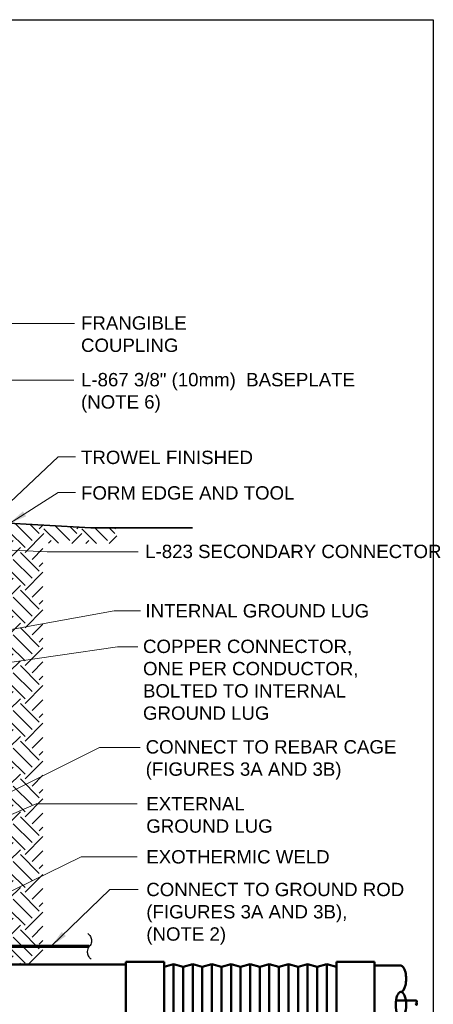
# Model space of a CAD drawing. Header units: inches. Extents: x 0 to 21.3, y 0 to 11.
# Tile 6 of 7: x 5.6 to 8.5, y 4.1 to 11. Entities that reach past the tile are written whole.
import ezdxf

# ---------------------------------------------------------------- set-up
doc = ezdxf.new("R2010")
doc.units = ezdxf.units.IN
doc.header["$LTSCALE"] = 0.5
doc.header["$MEASUREMENT"] = 0
doc.layers.get('0').update_dxf_attribs({"linetype": 'CONTINUOUS', "lineweight": 35})
for name, color, linetype, lineweight in [('C-RUNW-SHLD', 6, 'CONTINUOUS', 35), ('E-AFLD-CIRC-SERS', 203, 'CONTINUOUS', 50), ('E-GRND-EQUI', 83, 'CONTINUOUS', 50), ('E-POWR-CNDT', 83, 'CONTINUOUS', 50), ('G-ANNO-PATT', 8, 'CONTINUOUS', 18)]:
    doc.layers.add(name, color=color, linetype=linetype, lineweight=lineweight)
doc.layers.add('G-ANNO-TEXT', color=7, linetype='CONTINUOUS')
doc.layers.add('G-ANNO-TTLB', color=7, linetype='CONTINUOUS')
doc.styles.add('01-E-BLDG-1_1', font='arial.ttf', dxfattribs={"height": 0.09375})
doc.dimstyles.new('01-E-BLDG-1_1', dxfattribs={"dimtxt": 0.09375, "dimasz": 0.125, "dimexe": 0.0625, "dimexo": 0.0625, "dimgap": 0.0625, "dimtad": 1, "dimdec": 4, "dimzin": 3, "dimdsep": 46, "dimlunit": 4, "dimtxsty": '01-E-BLDG-1_1', "dimcen": 0.0625, "dimclrd": 1, "dimclre": 1, "dimclrt": 256, "dimazin": 0, "dimtfac": 1, "dimtdec": 4, "dimtmove": 1, "dimatfit": 3, "dimfxl": 1, "dimfrac": 2, "dimtolj": 1, "dimtzin": 3, "dimlwd": 0, "dimlwe": 0, "dimarcsym": 0})

# ---------------------------------------------------------------- blocks, each defined once
blk = doc.blocks.new('G-TSQIG')
at = {"color": 0, "linetype": 'ByBlock', "lineweight": -2}
blk.add_spline([(0.0118, 0.0893), (-0.0035, 0.0751), (-0.0147, 0.0481), (-0.009, 0.0131), (0, 0), (0.0112, -0.0179), (0.0152, -0.0359), (0.0121, -0.059), (0.0042, -0.0741), (-0.0118, -0.0893)], degree=3, dxfattribs=at)
blk = doc.blocks.new('G-DBRK')
at = {"color": 0, "linetype": 'ByBlock', "lineweight": -2}
blk.add_ellipse((0, -0.25), major_axis=(0, -0.25), ratio=0.4, dxfattribs=at)
blk.add_ellipse((0, -0.75), major_axis=(0, -0.25), ratio=0.4, start_param=0, end_param=3.141593, dxfattribs=at)
blk = doc.blocks.new('A$C39311B55')
at = {"layer": 'E-POWR-CNDT'}
for p, q in [((0.2682, 0.2018), (0, 0.2018)), ((0, 0.2018), (0, -0.2018)), ((0.2682, 0.2018), (0.2682, -0.2018)), ((0.3355, 0.185), (0.2682, 0.1681)), ((0.3355, 0.185), (0.3355, -0.185)), ((0.4027, 0.1681), (0.3355, 0.185)), ((0.47, 0.185), (0.4027, 0.1681)), ((0.4027, 0.1681), (0.4027, -0.1681)), ((0.47, 0.185), (0.47, -0.185)), ((0.5372, 0.1681), (0.47, 0.185)), ((0.6045, 0.185), (0.5372, 0.1681)), ((0.5372, 0.1681), (0.5372, -0.1681)), ((0.6045, 0.185), (0.6045, -0.185)), ((0.6717, 0.1681), (0.6045, 0.185)), ((0.739, 0.185), (0.6717, 0.1681)), ((0.6717, 0.1681), (0.6717, -0.1681)), ((0.739, 0.185), (0.739, -0.185)), ((0.8062, 0.1681), (0.739, 0.185)), ((0.8735, 0.185), (0.8062, 0.1681)), ((0.8062, 0.1681), (0.8062, -0.1681)), ((0.8735, 0.185), (0.8735, -0.185)), ((0.9408, 0.1681), (0.8735, 0.185)), ((1.008, 0.185), (0.9408, 0.1681)), ((0.9408, 0.1681), (0.9408, -0.1681)), ((1.008, 0.185), (1.008, -0.185)), ((1.0753, 0.1681), (1.008, 0.185)), ((1.1425, 0.185), (1.0753, 0.1681)), ((1.0753, 0.1681), (1.0753, -0.1681)), ((1.1425, 0.185), (1.1425, -0.185)), ((1.2098, 0.1681), (1.1425, 0.185)), ((1.277, 0.185), (1.2098, 0.1681)), ((1.2098, 0.1681), (1.2098, -0.1681)), ((1.277, 0.185), (1.277, -0.185)), ((1.3443, 0.1681), (1.277, 0.185)), ((1.4115, 0.185), (1.3443, 0.1681)), ((1.3443, 0.1681), (1.3443, -0.1681)), ((1.4115, 0.185), (1.4115, -0.185)), ((1.4788, 0.1681), (1.4115, 0.185)), ((1.4788, 0.2018), (1.4788, -0.1681)), ((1.7478, 0.2018), (1.4788, 0.2018)), ((1.4788, 0.1681), (1.4788, -0.1681)), ((1.7478, 0.2018), (1.7478, -0.2018)), ((1.7478, 0.1757), (1.7478, -0.1916)), ((1.9324, 0.1757), (1.7478, 0.1757)), ((0.2682, -0.2018), (0, -0.2018)), ((0.3355, -0.185), (0.2682, -0.1681)), ((0.4027, -0.1681), (0.3355, -0.185)), ((0.47, -0.185), (0.4027, -0.1681)), ((0.5372, -0.1681), (0.47, -0.185)), ((0.6045, -0.185), (0.5372, -0.1681)), ((0.6717, -0.1681), (0.6045, -0.185)), ((0.739, -0.185), (0.6717, -0.1681)), ((0.8062, -0.1681), (0.739, -0.185)), ((0.8735, -0.185), (0.8062, -0.1681)), ((0.9408, -0.1681), (0.8735, -0.185)), ((1.008, -0.185), (0.9408, -0.1681)), ((1.0753, -0.1681), (1.008, -0.185)), ((1.1425, -0.185), (1.0753, -0.1681)), ((1.2098, -0.1681), (1.1425, -0.185)), ((1.277, -0.185), (1.2098, -0.1681)), ((1.3443, -0.1681), (1.277, -0.185)), ((1.4115, -0.185), (1.3443, -0.1681)), ((1.4788, -0.1681), (1.4115, -0.185)), ((1.4788, -0.1681), (1.4788, -0.2018)), ((1.7478, -0.2018), (1.4788, -0.2018)), ((1.7478, -0.1916), (1.9324, -0.1916))]:
    blk.add_line(p, q, dxfattribs=at)
at = {"layer": 'E-POWR-CNDT', "xscale": -0.3673828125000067, "yscale": 0.3673828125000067, "zscale": 0.3673828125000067, "rotation": 180}
blk.add_blockref('G-DBRK', (1.9324, -0.1916), dxfattribs=at)

msp = doc.modelspace()

# ---------------------------------------------------------------- hatches: boundary and pattern name
at = {"layer": 'G-ANNO-PATT'}
h = msp.add_hatch(dxfattribs=at)
h.set_pattern_fill('EARTH', color=256, scale=0.75, angle=45, style=0)
h.set_pattern_definition([(45, (-0.36692, -0.26455), (3e-17, 0.265165), [0.1875, -0.1875]), (45, (-0.41664, -0.21483), (3e-17, 0.265165), [0.1875, -0.1875]), (45, (-0.46635, -0.16511), (3e-17, 0.265165), [0.1875, -0.1875]), (135, (-0.46635, -0.13197), (-0.265165, 6e-17), [0.1875, -0.1875]), (135, (-0.41664, -0.08225), (-0.265165, 6e-17), [0.1875, -0.1875]), (135, (-0.36692, -0.03253), (-0.265165, 6e-17), [0.1875, -0.1875])])
h.paths.add_polyline_path([(5.52164, 4.36563), (5.75776, 4.36563), (5.75834, 7.32391), (6.28168, 7.32057), (6.27383, 7.432), (6.09514, 7.432), (5.5229, 7.46341), (5.52164, 6.1945)])
edge = h.paths.add_edge_path()
edge.add_arc((4.30684, 2.96805), 0.3964, 172.940491, 234.088193)
edge.add_line((4.07434, 2.647), (5.15407, 2.63987))
edge.add_line((5.15407, 2.63987), (5.75442, 2.65645))
edge.add_line((5.75442, 2.65645), (5.7696, 3.32735))
edge.add_line((5.7696, 3.32735), (5.59757, 3.4131))
edge.add_line((5.59757, 3.4131), (5.59824, 3.73208))
edge.add_line((5.59824, 3.73208), (5.77719, 3.73433))
edge.add_line((5.77719, 3.73433), (5.78478, 3.99825))
edge.add_line((5.78478, 3.99825), (5.52164, 3.99825))
edge.add_line((5.52164, 3.99825), (5.52164, 3.01676))
edge.add_line((5.52164, 3.01676), (3.91345, 3.01677))

# ---------------------------------------------------------------- linework, layer by layer
at = {"layer": 'C-RUNW-SHLD'}
for p, q in [((4.74171, 7.50772), (6.09514, 7.432)), ((6.09514, 7.432), (6.80914, 7.432))]:
    msp.add_line(p, q, dxfattribs=at)
at = {"layer": 'E-AFLD-CIRC-SERS'}
msp.add_line((8.38147, 4.11243), (8.23811, 4.1129), dxfattribs=at)
at = {"layer": 'E-GRND-EQUI', "linetype": 'Continuous', "const_width": 0.02424}
msp.add_lwpolyline([(4.84599, 5.01907), (5.30925, 4.56472, 0.1963923), (5.4843, 4.4932), (6.08472, 4.49338)], format="xyb", dxfattribs=at)
at = {"layer": 'E-POWR-CNDT'}
msp.add_lwpolyline([(6.34023, 4.36563), (4.49273, 4.36563), (4.49273, 4.10536)], dxfattribs=at)
at = {"layer": 'G-ANNO-TEXT', "color": 1, "lineweight": 0}
msp.add_lwpolyline([(4.90698, 5.14654), (5.71148, 5.49278), (6.41884, 5.49278)], dxfattribs=at)
at = {"layer": 'G-ANNO-TTLB'}
msp.add_lwpolyline([(0, 11), (8.5, 11), (8.5, 0), (0, 0)], close=True, dxfattribs=at)

# ---------------------------------------------------------------- block references
at = {"layer": 'E-AFLD-CIRC-SERS', "xscale": -0.03093748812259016, "yscale": 0.03093748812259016, "zscale": 0.03093748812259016, "rotation": 180}
msp.add_blockref('G-DBRK', (8.38147, 4.0815), dxfattribs=at)
at = {"layer": 'E-POWR-CNDT'}
msp.add_blockref('A$C39311B55', (6.34023, 4.18194), dxfattribs=at)
at = {"layer": 'G-ANNO-TEXT', "color": 1, "xscale": -1}
msp.add_blockref('G-TSQIG', (6.08473, 4.49332), dxfattribs=at)

# ---------------------------------------------------------------- texts
at = {"layer": 'G-ANNO-TEXT', "char_height": 0.09375, "attachment_point": 1, "style": '01-E-BLDG-1_1'}
for s, insert, width, rotation in [('FRANGIBLE COUPLING', (6.02561, 8.91717), 0.7383847, 359.999963), ('\\A1;L-867 {\\H1x;3/8}" (10mm)  BASEPLATE (NOTE 6)', (6.02561, 8.51928), 2.014403, 359.999963), ('\\A1;TROWEL FINISHED', (6.02561, 7.97362), 1.2441529, 360), ('\\A1;FORM EDGE AND TOOL', (6.02561, 7.72398), 1.5108194, 360), ('\\A1;L-823 SECONDARY CONNECTOR', (6.47646, 7.31329), 1.9764824, 360), ('\\A1;COPPER CONNECTOR, ONE PER CONDUCTOR, BOLTED TO INTERNAL GROUND LUG', (6.46104, 6.64664), 1.518725, 360), ('\\A1;CONNECT TO REBAR CAGE (FIGURES 3A AND 3B)', (6.47975, 5.94086), 1.959999, 360), ('\\A1;EXTERNAL GROUND LUG', (6.48402, 5.541), 1.2947264, 360), ('\\A1;EXOTHERMIC WELD', (6.48402, 5.16864), 1.2947264, 360), ('\\A1;CONNECT TO GROUND ROD (FIGURES 3A AND 3B),\\P(NOTE 2)', (6.48417, 4.93928), 1.8414899, 360)]:
    msp.add_mtext(s, dxfattribs=dict(at, insert=insert, width=width, rotation=rotation))

# ---------------------------------------------------------------- leaders
at = {"layer": 'G-ANNO-TEXT'}
for points in [[(3.87404, 7.73607), (4.03469, 8.86767), (5.97999, 8.86767)], [(4.39181, 7.55005), (4.60071, 8.46898), (5.97419, 8.46898)], [(5.37624, 7.47173), (5.86597, 7.92978), (5.98702, 7.92978)], [(5.5229, 7.46341), (5.86597, 7.68014), (5.98702, 7.68014)], [(3.79515, 7.35431), (5.78873, 7.2627), (6.42743, 7.2627)], [(4.68609, 6.56386), (6.25911, 6.84937), (6.44278, 6.84937)], [(4.54211, 6.3447), (6.28295, 6.59578), (6.42568, 6.59578)]]:
    msp.add_leader(points, dimstyle='01-E-BLDG-1_1', dxfattribs=at)
for points in [[(5.32316, 5.47512), (6.15609, 5.88898), (6.44023, 5.88898)], [(5.20811, 4.72219), (6.02747, 5.12093), (6.41963, 5.12093)], [(5.81518, 4.49338), (6.22829, 4.89328), (6.42688, 4.89328)]]:
    msp.add_leader(points, dimstyle='01-E-BLDG-1_1', override={"dimgap": 0.0625, "dimtad": 0}, dxfattribs=at)

# ---------------------------------------------------------------- next in the draw order: texts
at = {"layer": 'G-ANNO-TEXT', "insert": (6.47807, 6.89608), "char_height": 0.09375, "width": 1.5674818, "attachment_point": 1, "rotation": 359.999963, "style": '01-E-BLDG-1_1', "bg_fill": 3, "box_fill_scale": 1.15, "bg_fill_color": 256, "bg_fill_transparency": 0}
msp.add_mtext('INTERNAL GROUND LUG', dxfattribs=at)

doc.saveas('drawing.dxf')
